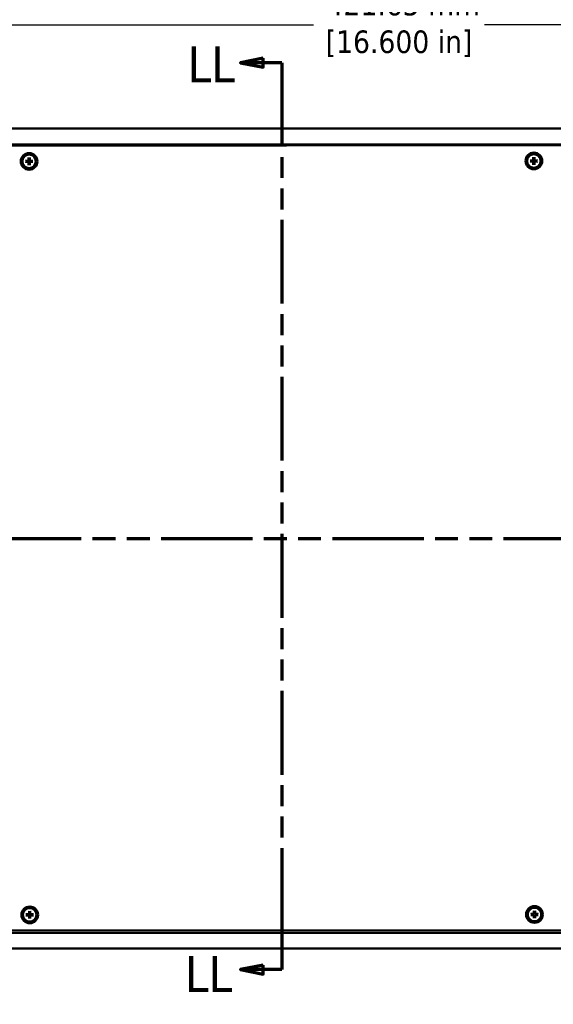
# Model space of a CAD drawing. Header units: millimetres. Extents: x 5 to 1566, y 28 to 988.
# Tile 3 of 11: x 283 to 498, y 365 to 762. Entities that reach past the tile are written whole.
import ezdxf

# ---------------------------------------------------------------- set-up
doc = ezdxf.new("R2010")
doc.units = ezdxf.units.MM
doc.header["$LTSCALE"] = 1.818182
doc.linetypes.add('DOUBLE_DASH_CHAIN', pattern=[1.2403, 0.6614, -0.0827, 0.1654, -0.0827, 0.1654, -0.0827])
for name, color, linetype, lineweight in [('Dimension (ANSI)', 7, 'Continuous', 25), ('Section Line (ANSI)', 7, 'DOUBLE_DASH_CHAIN', 70), ('Visible (ANSI)', 7, 'Continuous', 50)]:
    doc.layers.add(name, color=color, linetype=linetype, lineweight=lineweight)
doc.styles.add('Label Text (ANSI)', font='tahoma.ttf')
doc.styles.add('Note Text (ANSI)', font='tahoma.ttf')
doc.dimstyles.new('Default - mm (ANSI)', dxfattribs={"dimscale": 1.818182, "dimtxt": 5, "dimasz": 2.5, "dimexe": 3.175, "dimexo": 1.6002, "dimgap": 0.8, "dimtad": 0, "dimtih": 1, "dimtoh": 1, "dimrnd": 1e-08, "dimzin": 0, "dimdsep": 46, "dimtxsty": 'Note Text (ANSI)', "dimcen": 0.09, "dimdle": 10, "dimclrd": 256, "dimclre": 256, "dimclrt": 256, "dimadec": 1, "dimazin": 0, "dimtfac": 0.6096, "dimtofl": 0, "dimtmove": 0, "dimatfit": 3, "dimfxl": 1, "dimtolj": 1, "dimtzin": 0, "dimlwd": -1, "dimlwe": -1, "dimarcsym": 0})

# ---------------------------------------------------------------- blocks, each defined once
blk = doc.blocks.new('2dTransSection0')
at = {"layer": 'Section Line (ANSI)', "linetype": 'DOUBLE_DASH_CHAIN', "ltscale": 16.812841}
blk.add_line((73.42, 303.97), (355.76, 303.97), dxfattribs=at)
blk = doc.blocks.new('2dTransSection1')
at = {"layer": 'Section Line (ANSI)', "linetype": 'Continuous'}
for p, q in [((209.76, 410.35), (204.76, 409.35)), ((209.76, 408.35), (209.76, 410.35)), ((209.76, 409.35), (204.76, 409.35)), ((204.76, 409.35), (209.76, 408.35)), ((213.92, 409.35), (209.76, 409.35)), ((213.92, 409.35), (213.92, 399.82)), ((213.92, 218.06), (213.92, 208.53)), ((209.76, 209.53), (204.76, 208.53)), ((209.76, 207.53), (209.76, 209.53)), ((209.76, 208.53), (204.76, 208.53)), ((204.76, 208.53), (209.76, 207.53)), ((213.92, 208.53), (209.76, 208.53))]:
    blk.add_line(p, q, dxfattribs=at)
at = {"layer": 'Section Line (ANSI)', "linetype": 'DOUBLE_DASH_CHAIN', "ltscale": 15.423151}
blk.add_line((213.92, 409.35), (213.92, 208.53), dxfattribs=at)
at = {"layer": 'Section Line (ANSI)', "linetype": 'Continuous', "flags": 128}
for points in [[(209.76, 410.35), (204.76, 409.35), (209.76, 408.35), (209.76, 410.35)], [(209.76, 209.53), (204.76, 208.53), (209.76, 207.53), (209.76, 209.53)]]:
    blk.add_lwpolyline(points, dxfattribs=at)
at = {"layer": 'Section Line (ANSI)'}
for points in [[(209.76, 410.35), (204.76, 409.35), (209.76, 408.35), (209.76, 410.35)], [(209.76, 209.53), (204.76, 208.53), (209.76, 207.53), (209.76, 209.53)]]:
    blk.add_solid(points, dxfattribs=at)
at = {"layer": 'Section Line (ANSI)', "char_height": 8, "attachment_point": 7, "style": 'Label Text (ANSI)'}
for insert in [(193.01, 405), (192.41, 203.56)]:
    blk.add_mtext('LL', dxfattribs=dict(at, insert=insert))
blk = doc.blocks.new('*D11')
at = {"layer": 'Defpoints', "color": 0, "transparency": 16777216}
for p in [(599.78, 759.51), (178.13, 717.78), (599.78, 717.78)]:
    blk.add_point(p, dxfattribs=at)
at = {"layer": 'Dimension (ANSI)', "transparency": 16777216}
for p, q in [((178.13, 720.69), (178.13, 765.28)), ((599.78, 720.69), (599.78, 765.28)), ((182.67, 759.51), (401.65, 759.51)), ((595.23, 759.51), (470.51, 759.51))]:
    blk.add_line(p, q, dxfattribs=at)
for points in [[(182.67, 760.26), (182.67, 758.75), (178.13, 759.51)], [(595.23, 760.26), (595.23, 758.75), (599.78, 759.51)]]:
    blk.add_solid(points, dxfattribs=at)
at = {"layer": 'Dimension (ANSI)', "transparency": 16777216, "insert": (436.08, 759.51), "char_height": 9.0909, "attachment_point": 5, "style": 'Note Text (ANSI)'}
blk.add_mtext('\\A1; 421.65 mm\\P[16.600 in]', dxfattribs=at)
blk = doc.blocks.new('*D12')
at = {"layer": 'Defpoints', "color": 0, "transparency": 16777216}
for p in [(147.65, 387.58), (630.26, 387.58), (630.26, 348.66)]:
    blk.add_point(p, dxfattribs=at)
at = {"layer": 'Dimension (ANSI)', "transparency": 16777216}
for p, q in [((147.65, 384.67), (147.65, 342.89)), ((630.26, 384.67), (630.26, 342.89)), ((152.19, 348.66), (396.21, 348.66)), ((625.71, 348.66), (465.07, 348.66))]:
    blk.add_line(p, q, dxfattribs=at)
for points in [[(152.19, 349.42), (152.19, 347.91), (147.65, 348.66)], [(625.71, 349.42), (625.71, 347.91), (630.26, 348.66)]]:
    blk.add_solid(points, dxfattribs=at)
at = {"layer": 'Dimension (ANSI)', "transparency": 16777216, "insert": (430.64, 348.66), "char_height": 9.0909, "attachment_point": 5, "style": 'Note Text (ANSI)'}
blk.add_mtext('\\A1; 482.61 mm\\P[19.000 in]', dxfattribs=at)

msp = doc.modelspace()

# ---------------------------------------------------------------- linework, layer by layer
at = {"layer": 'Visible (ANSI)'}
for p, q in [((596.602, 717.776), (181.302, 717.776)), ((596.602, 711.426), (181.302, 711.426)), ((595.65, 711.123), (181.851, 710.804)), ((286.928, 706.085), (286.903, 705.03)), ((287.382, 706.085), (287.407, 705.03)), ((490.128, 706.242), (490.103, 705.187)), ((490.583, 706.242), (490.607, 705.187)), ((285.655, 704.812), (286.711, 704.837)), ((285.655, 704.358), (286.711, 704.333)), ((286.711, 704.809), (286.46, 704.806)), ((286.46, 704.364), (286.711, 704.361)), ((286.928, 703.085), (286.903, 704.14)), ((286.935, 705.28), (286.931, 705.029)), ((286.931, 704.141), (286.935, 703.89)), ((287.38, 705.029), (287.376, 705.28)), ((287.376, 703.89), (287.38, 704.141)), ((287.383, 703.085), (287.407, 704.14)), ((287.851, 704.806), (287.599, 704.81)), ((287.599, 704.361), (287.851, 704.365)), ((288.655, 704.813), (287.6, 704.837)), ((288.655, 704.358), (287.6, 704.333)), ((488.855, 704.969), (489.911, 704.994)), ((488.855, 704.515), (489.911, 704.49)), ((489.911, 704.966), (489.66, 704.962)), ((489.66, 704.521), (489.911, 704.518)), ((490.128, 703.242), (490.103, 704.297)), ((490.135, 705.437), (490.131, 705.186)), ((490.131, 704.298), (490.135, 704.047)), ((490.58, 705.186), (490.576, 705.437)), ((490.576, 704.047), (490.58, 704.298)), ((490.583, 703.242), (490.607, 704.297)), ((491.051, 704.962), (490.799, 704.966)), ((490.799, 704.518), (491.051, 704.521)), ((491.855, 704.969), (490.8, 704.994)), ((491.855, 704.515), (490.8, 704.49)), ((285.889, 401.412), (286.945, 401.437)), ((285.889, 400.958), (286.945, 400.933)), ((286.945, 401.409), (286.694, 401.406)), ((286.694, 400.965), (286.945, 400.961)), ((287.162, 402.685), (287.137, 401.63)), ((287.162, 399.685), (287.137, 400.74)), ((287.169, 401.88), (287.165, 401.629)), ((287.165, 400.741), (287.169, 400.49)), ((287.614, 401.629), (287.61, 401.881)), ((287.61, 400.49), (287.614, 400.741)), ((287.616, 402.685), (287.641, 401.63)), ((287.617, 399.685), (287.641, 400.741)), ((288.085, 401.406), (287.833, 401.41)), ((287.833, 400.961), (288.085, 400.965)), ((288.889, 401.413), (287.834, 401.437)), ((288.889, 400.958), (287.834, 400.933)), ((489.089, 401.569), (490.145, 401.594)), ((489.089, 401.114), (490.145, 401.09)), ((490.145, 401.566), (489.894, 401.562)), ((489.894, 401.121), (490.145, 401.118)), ((490.362, 402.842), (490.337, 401.787)), ((490.362, 399.842), (490.337, 400.897)), ((490.369, 402.037), (490.365, 401.786)), ((490.365, 400.898), (490.369, 400.647)), ((490.814, 401.786), (490.81, 402.037)), ((490.81, 400.647), (490.814, 400.898)), ((490.816, 402.842), (490.841, 401.787)), ((490.817, 399.842), (490.841, 400.897)), ((491.284, 401.563), (491.033, 401.566)), ((491.033, 401.118), (491.285, 401.121)), ((492.089, 401.569), (491.034, 401.594)), ((492.089, 401.115), (491.034, 401.09)), ((181.302, 393.926), (596.602, 393.926)), ((182.094, 394.804), (595.894, 395.123)), ((181.302, 387.576), (596.602, 387.576))]:
    msp.add_line(p, q, dxfattribs=at)
at = {"layer": 'Visible (ANSI)', "flags": 128}
for points in [[(286.927, 706.002), (286.927, 706.004), (286.927, 706.006), (286.927, 706.009), (286.927, 706.011), (286.927, 706.014), (286.927, 706.017), (286.927, 706.02), (286.927, 706.023), (286.927, 706.026), (286.927, 706.029), (286.927, 706.033), (286.927, 706.037), (286.927, 706.04), (286.927, 706.044), (286.927, 706.048), (286.927, 706.052), (286.927, 706.056), (286.927, 706.06), (286.927, 706.064), (286.927, 706.068), (286.928, 706.073), (286.928, 706.077), (286.928, 706.081), (286.928, 706.085)], [(286.927, 706.002), (286.927, 705.96), (286.928, 705.92), (286.928, 705.881), (286.929, 705.844), (286.929, 705.807), (286.929, 705.772), (286.93, 705.737), (286.93, 705.704), (286.93, 705.672), (286.931, 705.641), (286.931, 705.61), (286.931, 705.58), (286.932, 705.552), (286.932, 705.524), (286.932, 705.496), (286.933, 705.47), (286.933, 705.444), (286.933, 705.419), (286.933, 705.394), (286.934, 705.37), (286.934, 705.347), (286.934, 705.324), (286.934, 705.302), (286.935, 705.28)], [(287.376, 705.28), (287.376, 705.302), (287.376, 705.324), (287.376, 705.347), (287.377, 705.371), (287.377, 705.394), (287.377, 705.419), (287.377, 705.444), (287.378, 705.47), (287.378, 705.497), (287.378, 705.524), (287.379, 705.552), (287.379, 705.581), (287.379, 705.61), (287.38, 705.641), (287.38, 705.672), (287.38, 705.704), (287.381, 705.737), (287.381, 705.772), (287.381, 705.807), (287.382, 705.844), (287.382, 705.881), (287.383, 705.92), (287.383, 705.961), (287.383, 706.002)], [(287.382, 706.085), (287.382, 706.081), (287.383, 706.077), (287.383, 706.073), (287.383, 706.068), (287.383, 706.064), (287.383, 706.06), (287.383, 706.056), (287.383, 706.052), (287.383, 706.048), (287.383, 706.044), (287.383, 706.04), (287.383, 706.037), (287.383, 706.033), (287.383, 706.029), (287.383, 706.026), (287.383, 706.023), (287.383, 706.02), (287.383, 706.017), (287.383, 706.014), (287.383, 706.011), (287.383, 706.009), (287.383, 706.006), (287.383, 706.004), (287.383, 706.002)], [(490.127, 706.159), (490.127, 706.161), (490.127, 706.163), (490.127, 706.166), (490.127, 706.168), (490.127, 706.171), (490.127, 706.174), (490.127, 706.176), (490.127, 706.179), (490.127, 706.183), (490.127, 706.186), (490.127, 706.19), (490.127, 706.193), (490.127, 706.197), (490.127, 706.201), (490.127, 706.205), (490.127, 706.208), (490.127, 706.212), (490.127, 706.216), (490.128, 706.221), (490.128, 706.225), (490.128, 706.229), (490.128, 706.234), (490.128, 706.238), (490.128, 706.242)], [(490.127, 706.159), (490.127, 706.117), (490.128, 706.077), (490.128, 706.038), (490.129, 706), (490.129, 705.964), (490.129, 705.928), (490.13, 705.894), (490.13, 705.861), (490.131, 705.829), (490.131, 705.797), (490.131, 705.767), (490.132, 705.737), (490.132, 705.708), (490.132, 705.68), (490.132, 705.653), (490.133, 705.627), (490.133, 705.601), (490.133, 705.576), (490.134, 705.551), (490.134, 705.527), (490.134, 705.504), (490.134, 705.481), (490.134, 705.459), (490.135, 705.437)], [(490.576, 705.437), (490.576, 705.459), (490.576, 705.481), (490.577, 705.504), (490.577, 705.527), (490.577, 705.551), (490.577, 705.576), (490.578, 705.601), (490.578, 705.627), (490.578, 705.653), (490.578, 705.68), (490.579, 705.708), (490.579, 705.737), (490.579, 705.767), (490.58, 705.797), (490.58, 705.829), (490.58, 705.861), (490.581, 705.894), (490.581, 705.928), (490.581, 705.964), (490.582, 706), (490.582, 706.038), (490.583, 706.077), (490.583, 706.117), (490.584, 706.159)], [(490.583, 706.242), (490.583, 706.238), (490.583, 706.234), (490.583, 706.229), (490.583, 706.225), (490.583, 706.221), (490.583, 706.216), (490.583, 706.212), (490.583, 706.208), (490.583, 706.205), (490.583, 706.201), (490.583, 706.197), (490.583, 706.193), (490.583, 706.19), (490.584, 706.186), (490.584, 706.183), (490.584, 706.179), (490.584, 706.176), (490.584, 706.174), (490.584, 706.171), (490.584, 706.168), (490.584, 706.166), (490.584, 706.163), (490.584, 706.161), (490.584, 706.159)], [(285.655, 704.812), (285.659, 704.812), (285.664, 704.812), (285.668, 704.812), (285.672, 704.813), (285.676, 704.813), (285.681, 704.813), (285.685, 704.813), (285.689, 704.813), (285.692, 704.813), (285.696, 704.813), (285.7, 704.813), (285.704, 704.813), (285.707, 704.813), (285.711, 704.813), (285.714, 704.813), (285.718, 704.813), (285.721, 704.813), (285.724, 704.813), (285.726, 704.813), (285.729, 704.813), (285.732, 704.813), (285.734, 704.813), (285.736, 704.813), (285.738, 704.813)], [(285.738, 704.357), (285.736, 704.357), (285.734, 704.357), (285.732, 704.357), (285.729, 704.357), (285.726, 704.357), (285.724, 704.357), (285.721, 704.357), (285.718, 704.357), (285.715, 704.357), (285.711, 704.357), (285.708, 704.357), (285.704, 704.357), (285.7, 704.357), (285.696, 704.357), (285.693, 704.357), (285.689, 704.357), (285.685, 704.357), (285.681, 704.357), (285.677, 704.357), (285.672, 704.357), (285.668, 704.357), (285.664, 704.357), (285.659, 704.358), (285.655, 704.358)], [(286.46, 704.806), (286.438, 704.806), (286.416, 704.806), (286.393, 704.806), (286.37, 704.807), (286.346, 704.807), (286.321, 704.807), (286.296, 704.807), (286.27, 704.808), (286.244, 704.808), (286.217, 704.808), (286.189, 704.808), (286.16, 704.809), (286.13, 704.809), (286.1, 704.809), (286.069, 704.81), (286.036, 704.81), (286.003, 704.81), (285.969, 704.811), (285.933, 704.811), (285.897, 704.811), (285.859, 704.812), (285.82, 704.812), (285.78, 704.813), (285.738, 704.813)], [(285.738, 704.357), (285.78, 704.357), (285.82, 704.358), (285.859, 704.358), (285.897, 704.358), (285.933, 704.359), (285.969, 704.359), (286.003, 704.36), (286.036, 704.36), (286.069, 704.36), (286.1, 704.361), (286.13, 704.361), (286.16, 704.361), (286.189, 704.362), (286.217, 704.362), (286.244, 704.362), (286.271, 704.362), (286.296, 704.363), (286.322, 704.363), (286.346, 704.363), (286.37, 704.364), (286.393, 704.364), (286.416, 704.364), (286.438, 704.364), (286.46, 704.364)], [(286.931, 705.029), (286.93, 705.015), (286.929, 705.002), (286.927, 704.989), (286.924, 704.975), (286.919, 704.962), (286.914, 704.948), (286.909, 704.935), (286.902, 704.922), (286.894, 704.909), (286.885, 704.897), (286.876, 704.885), (286.866, 704.875), (286.855, 704.865), (286.844, 704.855), (286.831, 704.847), (286.819, 704.839), (286.805, 704.832), (286.792, 704.826), (286.778, 704.821), (286.765, 704.817), (286.752, 704.814), (286.739, 704.812), (286.725, 704.81), (286.711, 704.809)], [(286.711, 704.361), (286.725, 704.36), (286.739, 704.359), (286.752, 704.356), (286.765, 704.353), (286.779, 704.349), (286.792, 704.344), (286.806, 704.338), (286.819, 704.331), (286.832, 704.323), (286.844, 704.315), (286.855, 704.305), (286.866, 704.295), (286.876, 704.285), (286.885, 704.273), (286.894, 704.261), (286.902, 704.248), (286.909, 704.235), (286.915, 704.222), (286.92, 704.208), (286.924, 704.195), (286.927, 704.182), (286.929, 704.168), (286.93, 704.155), (286.931, 704.141)], [(286.935, 703.89), (286.935, 703.868), (286.934, 703.846), (286.934, 703.823), (286.934, 703.8), (286.934, 703.776), (286.933, 703.751), (286.933, 703.726), (286.933, 703.7), (286.933, 703.674), (286.932, 703.647), (286.932, 703.619), (286.932, 703.59), (286.931, 703.56), (286.931, 703.53), (286.931, 703.498), (286.93, 703.466), (286.93, 703.433), (286.93, 703.399), (286.929, 703.363), (286.929, 703.327), (286.929, 703.289), (286.928, 703.25), (286.928, 703.21), (286.927, 703.168)], [(286.928, 703.085), (286.928, 703.089), (286.928, 703.093), (286.928, 703.098), (286.928, 703.102), (286.928, 703.106), (286.928, 703.111), (286.928, 703.115), (286.928, 703.119), (286.928, 703.122), (286.928, 703.126), (286.927, 703.13), (286.927, 703.134), (286.927, 703.137), (286.927, 703.141), (286.927, 703.144), (286.927, 703.148), (286.927, 703.151), (286.927, 703.153), (286.927, 703.156), (286.927, 703.159), (286.927, 703.161), (286.927, 703.164), (286.927, 703.166), (286.927, 703.168)], [(287.384, 703.168), (287.383, 703.21), (287.383, 703.25), (287.383, 703.289), (287.382, 703.327), (287.382, 703.363), (287.381, 703.399), (287.381, 703.433), (287.381, 703.466), (287.38, 703.498), (287.38, 703.53), (287.38, 703.56), (287.379, 703.59), (287.379, 703.619), (287.379, 703.647), (287.378, 703.674), (287.378, 703.7), (287.378, 703.726), (287.377, 703.751), (287.377, 703.776), (287.377, 703.8), (287.377, 703.823), (287.376, 703.846), (287.376, 703.868), (287.376, 703.89)], [(287.599, 704.81), (287.586, 704.81), (287.572, 704.812), (287.559, 704.814), (287.546, 704.817), (287.532, 704.821), (287.519, 704.826), (287.505, 704.832), (287.492, 704.839), (287.479, 704.847), (287.467, 704.856), (287.456, 704.865), (287.445, 704.875), (287.435, 704.885), (287.426, 704.897), (287.417, 704.909), (287.409, 704.922), (287.402, 704.935), (287.396, 704.948), (287.391, 704.962), (287.387, 704.975), (287.384, 704.989), (287.382, 705.002), (287.38, 705.015), (287.38, 705.029)], [(287.38, 704.141), (287.38, 704.155), (287.382, 704.168), (287.384, 704.182), (287.387, 704.195), (287.391, 704.208), (287.396, 704.222), (287.402, 704.235), (287.409, 704.249), (287.417, 704.261), (287.426, 704.274), (287.435, 704.285), (287.445, 704.296), (287.456, 704.305), (287.467, 704.315), (287.479, 704.324), (287.492, 704.331), (287.505, 704.338), (287.519, 704.344), (287.532, 704.349), (287.546, 704.353), (287.559, 704.357), (287.572, 704.359), (287.586, 704.36), (287.599, 704.361)], [(287.384, 703.168), (287.384, 703.166), (287.384, 703.164), (287.384, 703.161), (287.384, 703.159), (287.384, 703.156), (287.384, 703.153), (287.384, 703.151), (287.384, 703.148), (287.384, 703.144), (287.384, 703.141), (287.384, 703.137), (287.384, 703.134), (287.384, 703.13), (287.384, 703.126), (287.384, 703.122), (287.383, 703.119), (287.383, 703.115), (287.383, 703.111), (287.383, 703.106), (287.383, 703.102), (287.383, 703.098), (287.383, 703.093), (287.383, 703.089), (287.383, 703.085)], [(288.572, 704.814), (288.531, 704.813), (288.49, 704.813), (288.451, 704.812), (288.414, 704.812), (288.377, 704.811), (288.342, 704.811), (288.308, 704.811), (288.274, 704.81), (288.242, 704.81), (288.211, 704.81), (288.18, 704.809), (288.151, 704.809), (288.122, 704.809), (288.094, 704.808), (288.067, 704.808), (288.04, 704.808), (288.014, 704.808), (287.989, 704.807), (287.965, 704.807), (287.941, 704.807), (287.917, 704.807), (287.895, 704.806), (287.872, 704.806), (287.851, 704.806)], [(287.851, 704.365), (287.872, 704.364), (287.895, 704.364), (287.917, 704.364), (287.941, 704.364), (287.965, 704.364), (287.989, 704.363), (288.014, 704.363), (288.04, 704.363), (288.067, 704.362), (288.094, 704.362), (288.122, 704.362), (288.151, 704.362), (288.18, 704.361), (288.211, 704.361), (288.242, 704.361), (288.274, 704.36), (288.308, 704.36), (288.342, 704.36), (288.377, 704.359), (288.414, 704.359), (288.452, 704.358), (288.49, 704.358), (288.531, 704.358), (288.572, 704.357)], [(288.572, 704.814), (288.574, 704.814), (288.577, 704.814), (288.579, 704.814), (288.582, 704.814), (288.584, 704.814), (288.587, 704.814), (288.59, 704.814), (288.593, 704.814), (288.596, 704.814), (288.6, 704.814), (288.603, 704.814), (288.607, 704.814), (288.611, 704.813), (288.614, 704.813), (288.618, 704.813), (288.622, 704.813), (288.626, 704.813), (288.63, 704.813), (288.634, 704.813), (288.638, 704.813), (288.643, 704.813), (288.647, 704.813), (288.651, 704.813), (288.655, 704.813)], [(288.655, 704.358), (288.651, 704.358), (288.647, 704.358), (288.643, 704.358), (288.638, 704.358), (288.634, 704.358), (288.63, 704.358), (288.626, 704.358), (288.622, 704.357), (288.618, 704.357), (288.614, 704.357), (288.611, 704.357), (288.607, 704.357), (288.603, 704.357), (288.6, 704.357), (288.596, 704.357), (288.593, 704.357), (288.59, 704.357), (288.587, 704.357), (288.584, 704.357), (288.582, 704.357), (288.579, 704.357), (288.577, 704.357), (288.574, 704.357), (288.572, 704.357)], [(488.855, 704.969), (488.859, 704.969), (488.864, 704.969), (488.868, 704.969), (488.872, 704.969), (488.876, 704.97), (488.881, 704.97), (488.885, 704.97), (488.889, 704.97), (488.892, 704.97), (488.896, 704.97), (488.9, 704.97), (488.904, 704.97), (488.907, 704.97), (488.911, 704.97), (488.914, 704.97), (488.918, 704.97), (488.921, 704.97), (488.924, 704.97), (488.926, 704.97), (488.929, 704.97), (488.932, 704.97), (488.934, 704.97), (488.936, 704.97), (488.938, 704.97)], [(488.938, 704.514), (488.936, 704.513), (488.934, 704.513), (488.932, 704.513), (488.929, 704.513), (488.926, 704.513), (488.924, 704.513), (488.921, 704.514), (488.918, 704.514), (488.914, 704.514), (488.911, 704.514), (488.907, 704.514), (488.904, 704.514), (488.9, 704.514), (488.896, 704.514), (488.892, 704.514), (488.889, 704.514), (488.885, 704.514), (488.881, 704.514), (488.876, 704.514), (488.872, 704.514), (488.868, 704.514), (488.864, 704.514), (488.859, 704.515), (488.855, 704.515)], [(489.66, 704.962), (489.638, 704.963), (489.616, 704.963), (489.593, 704.963), (489.57, 704.963), (489.546, 704.964), (489.521, 704.964), (489.496, 704.964), (489.47, 704.964), (489.444, 704.965), (489.417, 704.965), (489.389, 704.965), (489.36, 704.966), (489.33, 704.966), (489.3, 704.966), (489.269, 704.967), (489.236, 704.967), (489.203, 704.967), (489.169, 704.968), (489.133, 704.968), (489.097, 704.968), (489.059, 704.969), (489.02, 704.969), (488.98, 704.97), (488.938, 704.97)], [(488.938, 704.514), (488.98, 704.514), (489.02, 704.514), (489.059, 704.515), (489.097, 704.515), (489.133, 704.516), (489.169, 704.516), (489.203, 704.516), (489.236, 704.517), (489.269, 704.517), (489.3, 704.518), (489.33, 704.518), (489.36, 704.518), (489.389, 704.518), (489.417, 704.519), (489.444, 704.519), (489.47, 704.519), (489.496, 704.52), (489.521, 704.52), (489.546, 704.52), (489.57, 704.52), (489.593, 704.521), (489.616, 704.521), (489.638, 704.521), (489.66, 704.521)], [(490.131, 705.186), (490.13, 705.172), (490.129, 705.159), (490.127, 705.145), (490.124, 705.132), (490.119, 705.119), (490.114, 705.105), (490.108, 705.092), (490.102, 705.078), (490.094, 705.066), (490.085, 705.054), (490.076, 705.042), (490.066, 705.031), (490.055, 705.022), (490.044, 705.012), (490.031, 705.003), (490.019, 704.996), (490.005, 704.989), (489.992, 704.983), (489.978, 704.978), (489.965, 704.974), (489.952, 704.971), (489.939, 704.968), (489.925, 704.967), (489.911, 704.966)], [(489.911, 704.518), (489.925, 704.517), (489.939, 704.515), (489.952, 704.513), (489.965, 704.51), (489.978, 704.506), (489.992, 704.501), (490.005, 704.495), (490.019, 704.488), (490.031, 704.48), (490.044, 704.472), (490.055, 704.462), (490.066, 704.452), (490.076, 704.442), (490.085, 704.43), (490.094, 704.418), (490.102, 704.405), (490.108, 704.392), (490.114, 704.379), (490.119, 704.365), (490.124, 704.352), (490.127, 704.338), (490.129, 704.325), (490.13, 704.312), (490.131, 704.298)], [(490.135, 704.047), (490.134, 704.025), (490.134, 704.003), (490.134, 703.98), (490.134, 703.957), (490.134, 703.933), (490.133, 703.908), (490.133, 703.883), (490.133, 703.857), (490.132, 703.831), (490.132, 703.803), (490.132, 703.775), (490.132, 703.746), (490.131, 703.717), (490.131, 703.686), (490.131, 703.655), (490.13, 703.623), (490.13, 703.59), (490.129, 703.555), (490.129, 703.52), (490.129, 703.483), (490.128, 703.446), (490.128, 703.407), (490.127, 703.367), (490.127, 703.325)], [(490.128, 703.242), (490.128, 703.246), (490.128, 703.25), (490.128, 703.254), (490.128, 703.259), (490.128, 703.263), (490.127, 703.267), (490.127, 703.271), (490.127, 703.275), (490.127, 703.279), (490.127, 703.283), (490.127, 703.287), (490.127, 703.29), (490.127, 703.294), (490.127, 703.298), (490.127, 703.301), (490.127, 703.304), (490.127, 703.307), (490.127, 703.31), (490.127, 703.313), (490.127, 703.316), (490.127, 703.318), (490.127, 703.321), (490.127, 703.323), (490.127, 703.325)], [(490.584, 703.325), (490.583, 703.367), (490.583, 703.407), (490.582, 703.446), (490.582, 703.483), (490.581, 703.52), (490.581, 703.555), (490.581, 703.59), (490.58, 703.623), (490.58, 703.655), (490.58, 703.686), (490.579, 703.717), (490.579, 703.746), (490.579, 703.775), (490.578, 703.803), (490.578, 703.831), (490.578, 703.857), (490.578, 703.883), (490.577, 703.908), (490.577, 703.933), (490.577, 703.957), (490.577, 703.98), (490.576, 704.003), (490.576, 704.025), (490.576, 704.047)], [(490.799, 704.966), (490.786, 704.967), (490.772, 704.968), (490.759, 704.971), (490.746, 704.974), (490.732, 704.978), (490.719, 704.983), (490.705, 704.989), (490.692, 704.996), (490.679, 705.003), (490.667, 705.012), (490.655, 705.022), (490.645, 705.031), (490.635, 705.042), (490.626, 705.054), (490.617, 705.066), (490.609, 705.078), (490.602, 705.092), (490.596, 705.105), (490.591, 705.119), (490.587, 705.132), (490.584, 705.145), (490.582, 705.159), (490.58, 705.172), (490.58, 705.186)], [(490.58, 704.298), (490.58, 704.312), (490.582, 704.325), (490.584, 704.338), (490.587, 704.352), (490.591, 704.365), (490.596, 704.379), (490.602, 704.392), (490.609, 704.405), (490.617, 704.418), (490.626, 704.43), (490.635, 704.442), (490.645, 704.452), (490.655, 704.462), (490.667, 704.472), (490.679, 704.48), (490.692, 704.488), (490.705, 704.495), (490.719, 704.501), (490.732, 704.506), (490.746, 704.51), (490.759, 704.513), (490.772, 704.515), (490.786, 704.517), (490.799, 704.518)], [(490.584, 703.325), (490.584, 703.323), (490.584, 703.321), (490.584, 703.318), (490.584, 703.316), (490.584, 703.313), (490.584, 703.31), (490.584, 703.307), (490.584, 703.304), (490.584, 703.301), (490.584, 703.298), (490.583, 703.294), (490.583, 703.29), (490.583, 703.287), (490.583, 703.283), (490.583, 703.279), (490.583, 703.275), (490.583, 703.271), (490.583, 703.267), (490.583, 703.263), (490.583, 703.259), (490.583, 703.254), (490.583, 703.25), (490.583, 703.246), (490.583, 703.242)], [(491.772, 704.97), (491.731, 704.97), (491.69, 704.969), (491.651, 704.969), (491.614, 704.968), (491.577, 704.968), (491.542, 704.968), (491.508, 704.967), (491.474, 704.967), (491.442, 704.967), (491.411, 704.966), (491.38, 704.966), (491.351, 704.966), (491.322, 704.965), (491.294, 704.965), (491.267, 704.965), (491.24, 704.964), (491.214, 704.964), (491.189, 704.964), (491.165, 704.964), (491.141, 704.963), (491.117, 704.963), (491.094, 704.963), (491.072, 704.963), (491.051, 704.962)], [(491.051, 704.521), (491.072, 704.521), (491.094, 704.521), (491.117, 704.521), (491.141, 704.52), (491.165, 704.52), (491.189, 704.52), (491.214, 704.52), (491.24, 704.519), (491.267, 704.519), (491.294, 704.519), (491.322, 704.518), (491.351, 704.518), (491.38, 704.518), (491.411, 704.518), (491.442, 704.517), (491.474, 704.517), (491.508, 704.516), (491.542, 704.516), (491.577, 704.516), (491.614, 704.515), (491.651, 704.515), (491.69, 704.514), (491.731, 704.514), (491.772, 704.514)], [(491.772, 704.97), (491.774, 704.97), (491.777, 704.97), (491.779, 704.97), (491.782, 704.97), (491.784, 704.97), (491.787, 704.97), (491.79, 704.97), (491.793, 704.97), (491.796, 704.97), (491.8, 704.97), (491.803, 704.97), (491.807, 704.97), (491.811, 704.97), (491.814, 704.97), (491.818, 704.97), (491.822, 704.97), (491.826, 704.97), (491.83, 704.97), (491.834, 704.97), (491.838, 704.969), (491.843, 704.969), (491.847, 704.969), (491.851, 704.969), (491.855, 704.969)], [(491.855, 704.515), (491.851, 704.515), (491.847, 704.514), (491.843, 704.514), (491.838, 704.514), (491.834, 704.514), (491.83, 704.514), (491.826, 704.514), (491.822, 704.514), (491.818, 704.514), (491.814, 704.514), (491.811, 704.514), (491.807, 704.514), (491.803, 704.514), (491.8, 704.514), (491.796, 704.514), (491.793, 704.514), (491.79, 704.514), (491.787, 704.513), (491.784, 704.513), (491.782, 704.513), (491.779, 704.513), (491.777, 704.513), (491.774, 704.513), (491.772, 704.514)], [(285.889, 401.412), (285.893, 401.412), (285.898, 401.412), (285.902, 401.412), (285.906, 401.413), (285.91, 401.413), (285.915, 401.413), (285.919, 401.413), (285.923, 401.413), (285.926, 401.413), (285.93, 401.413), (285.934, 401.413), (285.938, 401.413), (285.941, 401.413), (285.945, 401.413), (285.948, 401.413), (285.952, 401.413), (285.955, 401.413), (285.958, 401.413), (285.96, 401.413), (285.963, 401.413), (285.966, 401.413), (285.968, 401.413), (285.97, 401.413), (285.972, 401.413)], [(285.972, 400.957), (285.97, 400.957), (285.968, 400.957), (285.966, 400.957), (285.963, 400.957), (285.96, 400.957), (285.958, 400.957), (285.955, 400.957), (285.952, 400.957), (285.949, 400.957), (285.945, 400.957), (285.942, 400.957), (285.938, 400.957), (285.934, 400.957), (285.93, 400.957), (285.927, 400.957), (285.923, 400.957), (285.919, 400.957), (285.915, 400.957), (285.911, 400.957), (285.906, 400.957), (285.902, 400.957), (285.898, 400.957), (285.893, 400.958), (285.889, 400.958)], [(286.694, 401.406), (286.672, 401.406), (286.65, 401.406), (286.627, 401.406), (286.604, 401.407), (286.58, 401.407), (286.555, 401.407), (286.53, 401.407), (286.504, 401.408), (286.478, 401.408), (286.451, 401.408), (286.423, 401.408), (286.394, 401.409), (286.364, 401.409), (286.334, 401.409), (286.303, 401.41), (286.27, 401.41), (286.237, 401.41), (286.203, 401.411), (286.167, 401.411), (286.131, 401.412), (286.093, 401.412), (286.054, 401.412), (286.014, 401.413), (285.972, 401.413)], [(285.972, 400.957), (286.014, 400.957), (286.054, 400.958), (286.093, 400.958), (286.131, 400.958), (286.167, 400.959), (286.203, 400.959), (286.237, 400.96), (286.27, 400.96), (286.303, 400.96), (286.334, 400.961), (286.364, 400.961), (286.394, 400.961), (286.423, 400.962), (286.451, 400.962), (286.478, 400.962), (286.505, 400.963), (286.53, 400.963), (286.556, 400.963), (286.58, 400.963), (286.604, 400.964), (286.627, 400.964), (286.65, 400.964), (286.672, 400.964), (286.694, 400.965)], [(287.165, 401.629), (287.164, 401.615), (287.163, 401.602), (287.161, 401.589), (287.157, 401.575), (287.153, 401.562), (287.148, 401.548), (287.142, 401.535), (287.136, 401.522), (287.128, 401.509), (287.119, 401.497), (287.11, 401.485), (287.1, 401.475), (287.089, 401.465), (287.078, 401.456), (287.065, 401.447), (287.053, 401.439), (287.039, 401.432), (287.026, 401.426), (287.012, 401.421), (286.999, 401.417), (286.986, 401.414), (286.973, 401.412), (286.959, 401.41), (286.945, 401.409)], [(286.945, 400.961), (286.959, 400.96), (286.973, 400.959), (286.986, 400.956), (286.999, 400.953), (287.013, 400.949), (287.026, 400.944), (287.04, 400.938), (287.053, 400.931), (287.066, 400.924), (287.078, 400.915), (287.089, 400.905), (287.1, 400.896), (287.11, 400.885), (287.119, 400.873), (287.128, 400.861), (287.136, 400.849), (287.143, 400.835), (287.149, 400.822), (287.154, 400.808), (287.158, 400.795), (287.161, 400.782), (287.163, 400.768), (287.164, 400.755), (287.165, 400.741)], [(287.161, 402.602), (287.161, 402.604), (287.161, 402.606), (287.161, 402.609), (287.161, 402.611), (287.161, 402.614), (287.161, 402.617), (287.161, 402.62), (287.161, 402.623), (287.161, 402.626), (287.161, 402.629), (287.161, 402.633), (287.161, 402.637), (287.161, 402.64), (287.161, 402.644), (287.161, 402.648), (287.161, 402.652), (287.161, 402.656), (287.161, 402.66), (287.161, 402.664), (287.161, 402.668), (287.161, 402.673), (287.162, 402.677), (287.162, 402.681), (287.162, 402.685)], [(287.161, 402.602), (287.161, 402.561), (287.162, 402.52), (287.162, 402.481), (287.162, 402.444), (287.163, 402.407), (287.163, 402.372), (287.164, 402.337), (287.164, 402.304), (287.164, 402.272), (287.165, 402.241), (287.165, 402.21), (287.165, 402.181), (287.166, 402.152), (287.166, 402.124), (287.166, 402.097), (287.167, 402.07), (287.167, 402.044), (287.167, 402.019), (287.167, 401.994), (287.168, 401.971), (287.168, 401.947), (287.168, 401.924), (287.168, 401.902), (287.169, 401.88)], [(287.169, 400.49), (287.169, 400.468), (287.168, 400.446), (287.168, 400.423), (287.168, 400.4), (287.168, 400.376), (287.167, 400.351), (287.167, 400.326), (287.167, 400.3), (287.167, 400.274), (287.166, 400.247), (287.166, 400.219), (287.166, 400.19), (287.166, 400.16), (287.165, 400.13), (287.165, 400.098), (287.165, 400.066), (287.164, 400.033), (287.164, 399.999), (287.163, 399.963), (287.163, 399.927), (287.163, 399.889), (287.162, 399.85), (287.162, 399.81), (287.161, 399.768)], [(287.61, 401.881), (287.61, 401.902), (287.61, 401.924), (287.61, 401.947), (287.611, 401.971), (287.611, 401.995), (287.611, 402.019), (287.611, 402.044), (287.612, 402.07), (287.612, 402.097), (287.612, 402.124), (287.613, 402.152), (287.613, 402.181), (287.613, 402.21), (287.613, 402.241), (287.614, 402.272), (287.614, 402.304), (287.614, 402.338), (287.615, 402.372), (287.615, 402.407), (287.616, 402.444), (287.616, 402.481), (287.616, 402.52), (287.617, 402.561), (287.617, 402.602)], [(287.618, 399.768), (287.617, 399.81), (287.617, 399.85), (287.617, 399.889), (287.616, 399.927), (287.616, 399.963), (287.615, 399.999), (287.615, 400.033), (287.615, 400.066), (287.614, 400.099), (287.614, 400.13), (287.614, 400.16), (287.613, 400.19), (287.613, 400.219), (287.613, 400.247), (287.612, 400.274), (287.612, 400.3), (287.612, 400.326), (287.611, 400.351), (287.611, 400.376), (287.611, 400.4), (287.611, 400.423), (287.61, 400.446), (287.61, 400.468), (287.61, 400.49)], [(287.833, 401.41), (287.82, 401.41), (287.806, 401.412), (287.793, 401.414), (287.78, 401.417), (287.766, 401.421), (287.753, 401.426), (287.739, 401.432), (287.726, 401.439), (287.713, 401.447), (287.701, 401.456), (287.689, 401.465), (287.679, 401.475), (287.669, 401.486), (287.66, 401.497), (287.651, 401.509), (287.643, 401.522), (287.636, 401.535), (287.63, 401.549), (287.625, 401.562), (287.621, 401.576), (287.618, 401.589), (287.616, 401.602), (287.614, 401.616), (287.614, 401.629)], [(287.614, 400.741), (287.614, 400.755), (287.616, 400.769), (287.618, 400.782), (287.621, 400.795), (287.625, 400.808), (287.63, 400.822), (287.636, 400.835), (287.643, 400.849), (287.651, 400.861), (287.66, 400.874), (287.669, 400.885), (287.679, 400.896), (287.69, 400.906), (287.701, 400.915), (287.713, 400.924), (287.726, 400.932), (287.739, 400.939), (287.753, 400.945), (287.766, 400.95), (287.78, 400.954), (287.793, 400.957), (287.806, 400.959), (287.82, 400.96), (287.833, 400.961)], [(287.616, 402.685), (287.616, 402.681), (287.616, 402.677), (287.617, 402.673), (287.617, 402.668), (287.617, 402.664), (287.617, 402.66), (287.617, 402.656), (287.617, 402.652), (287.617, 402.648), (287.617, 402.644), (287.617, 402.641), (287.617, 402.637), (287.617, 402.633), (287.617, 402.63), (287.617, 402.626), (287.617, 402.623), (287.617, 402.62), (287.617, 402.617), (287.617, 402.614), (287.617, 402.612), (287.617, 402.609), (287.617, 402.607), (287.617, 402.604), (287.617, 402.602)], [(288.806, 401.414), (288.765, 401.413), (288.724, 401.413), (288.685, 401.412), (288.648, 401.412), (288.611, 401.412), (288.576, 401.411), (288.542, 401.411), (288.508, 401.41), (288.476, 401.41), (288.445, 401.41), (288.414, 401.409), (288.385, 401.409), (288.356, 401.409), (288.328, 401.409), (288.301, 401.408), (288.274, 401.408), (288.248, 401.408), (288.223, 401.407), (288.199, 401.407), (288.175, 401.407), (288.151, 401.407), (288.128, 401.406), (288.106, 401.406), (288.085, 401.406)], [(288.085, 400.965), (288.106, 400.965), (288.129, 400.964), (288.151, 400.964), (288.175, 400.964), (288.199, 400.964), (288.223, 400.963), (288.248, 400.963), (288.274, 400.963), (288.301, 400.963), (288.328, 400.962), (288.356, 400.962), (288.385, 400.962), (288.414, 400.961), (288.445, 400.961), (288.476, 400.961), (288.508, 400.96), (288.542, 400.96), (288.576, 400.96), (288.611, 400.959), (288.648, 400.959), (288.686, 400.959), (288.724, 400.958), (288.765, 400.958), (288.806, 400.957)], [(288.806, 401.414), (288.808, 401.414), (288.811, 401.414), (288.813, 401.414), (288.816, 401.414), (288.818, 401.414), (288.821, 401.414), (288.824, 401.414), (288.827, 401.414), (288.83, 401.414), (288.834, 401.414), (288.837, 401.414), (288.841, 401.414), (288.845, 401.414), (288.848, 401.414), (288.852, 401.414), (288.856, 401.413), (288.86, 401.413), (288.864, 401.413), (288.868, 401.413), (288.872, 401.413), (288.877, 401.413), (288.881, 401.413), (288.885, 401.413), (288.889, 401.413)], [(288.889, 400.958), (288.885, 400.958), (288.881, 400.958), (288.877, 400.958), (288.872, 400.958), (288.868, 400.958), (288.864, 400.958), (288.86, 400.958), (288.856, 400.958), (288.852, 400.958), (288.848, 400.957), (288.845, 400.957), (288.841, 400.957), (288.837, 400.957), (288.834, 400.957), (288.83, 400.957), (288.827, 400.957), (288.824, 400.957), (288.821, 400.957), (288.818, 400.957), (288.816, 400.957), (288.813, 400.957), (288.811, 400.957), (288.808, 400.957), (288.806, 400.957)], [(489.089, 401.569), (489.093, 401.569), (489.098, 401.569), (489.102, 401.569), (489.106, 401.569), (489.11, 401.569), (489.115, 401.569), (489.119, 401.57), (489.123, 401.57), (489.126, 401.57), (489.13, 401.57), (489.134, 401.57), (489.138, 401.57), (489.141, 401.57), (489.145, 401.57), (489.148, 401.57), (489.152, 401.57), (489.155, 401.57), (489.157, 401.57), (489.16, 401.57), (489.163, 401.57), (489.165, 401.57), (489.168, 401.57), (489.17, 401.57), (489.172, 401.57)], [(489.172, 401.113), (489.17, 401.113), (489.168, 401.113), (489.166, 401.113), (489.163, 401.113), (489.16, 401.113), (489.158, 401.113), (489.155, 401.113), (489.152, 401.113), (489.148, 401.113), (489.145, 401.113), (489.141, 401.113), (489.138, 401.114), (489.134, 401.114), (489.13, 401.114), (489.127, 401.114), (489.123, 401.114), (489.119, 401.114), (489.115, 401.114), (489.11, 401.114), (489.106, 401.114), (489.102, 401.114), (489.098, 401.114), (489.093, 401.114), (489.089, 401.114)], [(489.894, 401.562), (489.872, 401.563), (489.85, 401.563), (489.827, 401.563), (489.804, 401.563), (489.78, 401.564), (489.755, 401.564), (489.73, 401.564), (489.704, 401.564), (489.678, 401.565), (489.651, 401.565), (489.623, 401.565), (489.594, 401.565), (489.564, 401.566), (489.534, 401.566), (489.502, 401.566), (489.47, 401.567), (489.437, 401.567), (489.403, 401.567), (489.367, 401.568), (489.331, 401.568), (489.293, 401.569), (489.254, 401.569), (489.214, 401.57), (489.172, 401.57)], [(489.172, 401.113), (489.214, 401.114), (489.254, 401.114), (489.293, 401.115), (489.331, 401.115), (489.367, 401.116), (489.403, 401.116), (489.437, 401.116), (489.47, 401.117), (489.503, 401.117), (489.534, 401.117), (489.564, 401.118), (489.594, 401.118), (489.623, 401.118), (489.651, 401.119), (489.678, 401.119), (489.704, 401.119), (489.73, 401.12), (489.755, 401.12), (489.78, 401.12), (489.804, 401.12), (489.827, 401.121), (489.85, 401.121), (489.872, 401.121), (489.894, 401.121)], [(490.365, 401.786), (490.364, 401.772), (490.363, 401.759), (490.36, 401.745), (490.357, 401.732), (490.353, 401.719), (490.348, 401.705), (490.342, 401.692), (490.335, 401.679), (490.328, 401.666), (490.319, 401.654), (490.309, 401.642), (490.3, 401.632), (490.289, 401.622), (490.278, 401.612), (490.265, 401.604), (490.253, 401.596), (490.239, 401.589), (490.226, 401.583), (490.212, 401.578), (490.199, 401.574), (490.186, 401.571), (490.172, 401.568), (490.159, 401.567), (490.145, 401.566)], [(490.145, 401.118), (490.159, 401.117), (490.173, 401.115), (490.186, 401.113), (490.199, 401.11), (490.212, 401.106), (490.226, 401.101), (490.239, 401.095), (490.253, 401.088), (490.265, 401.08), (490.278, 401.072), (490.289, 401.062), (490.3, 401.052), (490.31, 401.042), (490.319, 401.03), (490.328, 401.018), (490.336, 401.005), (490.343, 400.992), (490.349, 400.979), (490.354, 400.965), (490.358, 400.952), (490.361, 400.938), (490.363, 400.925), (490.364, 400.912), (490.365, 400.898)], [(490.361, 402.759), (490.361, 402.761), (490.361, 402.763), (490.361, 402.766), (490.361, 402.768), (490.361, 402.771), (490.361, 402.774), (490.361, 402.776), (490.361, 402.779), (490.361, 402.783), (490.361, 402.786), (490.361, 402.79), (490.361, 402.793), (490.361, 402.797), (490.361, 402.801), (490.361, 402.805), (490.361, 402.808), (490.361, 402.812), (490.361, 402.816), (490.361, 402.821), (490.361, 402.825), (490.361, 402.829), (490.362, 402.834), (490.362, 402.838), (490.362, 402.842)], [(490.361, 402.759), (490.361, 402.717), (490.362, 402.677), (490.362, 402.638), (490.362, 402.6), (490.363, 402.564), (490.363, 402.528), (490.364, 402.494), (490.364, 402.461), (490.364, 402.429), (490.365, 402.397), (490.365, 402.367), (490.365, 402.337), (490.366, 402.308), (490.366, 402.28), (490.366, 402.253), (490.367, 402.227), (490.367, 402.201), (490.367, 402.176), (490.367, 402.151), (490.368, 402.127), (490.368, 402.104), (490.368, 402.081), (490.368, 402.059), (490.369, 402.037)], [(490.369, 400.647), (490.369, 400.625), (490.368, 400.603), (490.368, 400.58), (490.368, 400.557), (490.368, 400.533), (490.367, 400.508), (490.367, 400.483), (490.367, 400.457), (490.367, 400.431), (490.366, 400.403), (490.366, 400.375), (490.366, 400.347), (490.365, 400.317), (490.365, 400.286), (490.365, 400.255), (490.364, 400.223), (490.364, 400.19), (490.364, 400.155), (490.363, 400.12), (490.363, 400.083), (490.363, 400.046), (490.362, 400.007), (490.362, 399.967), (490.361, 399.925)], [(490.81, 402.037), (490.81, 402.059), (490.81, 402.081), (490.81, 402.104), (490.811, 402.127), (490.811, 402.151), (490.811, 402.176), (490.811, 402.201), (490.812, 402.227), (490.812, 402.253), (490.812, 402.281), (490.812, 402.309), (490.813, 402.337), (490.813, 402.367), (490.813, 402.397), (490.814, 402.429), (490.814, 402.461), (490.814, 402.494), (490.815, 402.529), (490.815, 402.564), (490.816, 402.6), (490.816, 402.638), (490.816, 402.677), (490.817, 402.717), (490.817, 402.759)], [(490.818, 399.925), (490.817, 399.967), (490.817, 400.007), (490.816, 400.046), (490.816, 400.084), (490.816, 400.12), (490.815, 400.155), (490.815, 400.19), (490.815, 400.223), (490.814, 400.255), (490.814, 400.287), (490.813, 400.317), (490.813, 400.347), (490.813, 400.375), (490.813, 400.403), (490.812, 400.431), (490.812, 400.457), (490.812, 400.483), (490.811, 400.508), (490.811, 400.533), (490.811, 400.557), (490.811, 400.58), (490.81, 400.603), (490.81, 400.625), (490.81, 400.647)], [(491.033, 401.566), (491.02, 401.567), (491.006, 401.568), (490.993, 401.571), (490.98, 401.574), (490.966, 401.578), (490.952, 401.583), (490.939, 401.589), (490.926, 401.596), (490.913, 401.604), (490.901, 401.612), (490.889, 401.622), (490.879, 401.632), (490.869, 401.642), (490.86, 401.654), (490.851, 401.666), (490.843, 401.679), (490.836, 401.692), (490.83, 401.705), (490.825, 401.719), (490.821, 401.732), (490.818, 401.745), (490.816, 401.759), (490.814, 401.772), (490.814, 401.786)], [(490.814, 400.898), (490.814, 400.912), (490.816, 400.925), (490.818, 400.939), (490.821, 400.952), (490.825, 400.965), (490.83, 400.979), (490.836, 400.992), (490.843, 401.005), (490.851, 401.018), (490.86, 401.03), (490.869, 401.042), (490.879, 401.052), (490.89, 401.062), (490.901, 401.072), (490.913, 401.08), (490.926, 401.088), (490.939, 401.095), (490.953, 401.101), (490.966, 401.106), (490.98, 401.11), (490.993, 401.113), (491.006, 401.116), (491.02, 401.117), (491.033, 401.118)], [(490.816, 402.842), (490.816, 402.838), (490.816, 402.834), (490.817, 402.829), (490.817, 402.825), (490.817, 402.821), (490.817, 402.817), (490.817, 402.812), (490.817, 402.809), (490.817, 402.805), (490.817, 402.801), (490.817, 402.797), (490.817, 402.794), (490.817, 402.79), (490.817, 402.786), (490.817, 402.783), (490.817, 402.78), (490.817, 402.777), (490.817, 402.774), (490.817, 402.771), (490.817, 402.768), (490.817, 402.766), (490.817, 402.763), (490.817, 402.761), (490.817, 402.759)], [(492.006, 401.571), (491.965, 401.57), (491.924, 401.57), (491.885, 401.569), (491.848, 401.569), (491.811, 401.568), (491.776, 401.568), (491.742, 401.568), (491.708, 401.567), (491.676, 401.567), (491.645, 401.566), (491.614, 401.566), (491.585, 401.566), (491.556, 401.566), (491.528, 401.565), (491.501, 401.565), (491.474, 401.565), (491.448, 401.564), (491.423, 401.564), (491.398, 401.564), (491.375, 401.564), (491.351, 401.563), (491.328, 401.563), (491.306, 401.563), (491.284, 401.563)], [(491.285, 401.121), (491.306, 401.121), (491.329, 401.121), (491.351, 401.121), (491.375, 401.121), (491.399, 401.12), (491.423, 401.12), (491.448, 401.12), (491.474, 401.12), (491.501, 401.119), (491.528, 401.119), (491.556, 401.119), (491.585, 401.118), (491.614, 401.118), (491.645, 401.118), (491.676, 401.117), (491.708, 401.117), (491.742, 401.117), (491.776, 401.116), (491.811, 401.116), (491.848, 401.116), (491.885, 401.115), (491.924, 401.115), (491.965, 401.114), (492.006, 401.114)], [(492.006, 401.571), (492.008, 401.571), (492.011, 401.571), (492.013, 401.571), (492.016, 401.571), (492.018, 401.571), (492.021, 401.571), (492.024, 401.571), (492.027, 401.571), (492.03, 401.57), (492.033, 401.57), (492.037, 401.57), (492.041, 401.57), (492.044, 401.57), (492.048, 401.57), (492.052, 401.57), (492.056, 401.57), (492.06, 401.57), (492.064, 401.57), (492.068, 401.57), (492.072, 401.57), (492.077, 401.57), (492.081, 401.57), (492.085, 401.57), (492.089, 401.569)], [(492.089, 401.115), (492.085, 401.115), (492.081, 401.115), (492.077, 401.115), (492.072, 401.115), (492.068, 401.115), (492.064, 401.114), (492.06, 401.114), (492.056, 401.114), (492.052, 401.114), (492.048, 401.114), (492.045, 401.114), (492.041, 401.114), (492.037, 401.114), (492.034, 401.114), (492.03, 401.114), (492.027, 401.114), (492.024, 401.114), (492.021, 401.114), (492.018, 401.114), (492.016, 401.114), (492.013, 401.114), (492.011, 401.114), (492.008, 401.114), (492.006, 401.114)], [(287.162, 399.685), (287.162, 399.689), (287.162, 399.694), (287.162, 399.698), (287.162, 399.702), (287.162, 399.706), (287.162, 399.711), (287.162, 399.715), (287.162, 399.719), (287.162, 399.722), (287.162, 399.726), (287.162, 399.73), (287.161, 399.734), (287.161, 399.737), (287.161, 399.741), (287.161, 399.744), (287.161, 399.748), (287.161, 399.751), (287.161, 399.753), (287.161, 399.756), (287.161, 399.759), (287.161, 399.761), (287.161, 399.764), (287.161, 399.766), (287.161, 399.768)], [(287.618, 399.768), (287.618, 399.766), (287.618, 399.764), (287.618, 399.762), (287.618, 399.759), (287.618, 399.756), (287.618, 399.754), (287.618, 399.751), (287.618, 399.748), (287.618, 399.744), (287.618, 399.741), (287.618, 399.737), (287.618, 399.734), (287.618, 399.73), (287.618, 399.726), (287.618, 399.722), (287.618, 399.719), (287.617, 399.715), (287.617, 399.711), (287.617, 399.706), (287.617, 399.702), (287.617, 399.698), (287.617, 399.694), (287.617, 399.689), (287.617, 399.685)], [(490.362, 399.842), (490.362, 399.846), (490.362, 399.85), (490.362, 399.854), (490.362, 399.859), (490.362, 399.863), (490.362, 399.867), (490.362, 399.871), (490.362, 399.875), (490.362, 399.879), (490.361, 399.883), (490.361, 399.887), (490.361, 399.89), (490.361, 399.894), (490.361, 399.898), (490.361, 399.901), (490.361, 399.904), (490.361, 399.907), (490.361, 399.91), (490.361, 399.913), (490.361, 399.916), (490.361, 399.918), (490.361, 399.921), (490.361, 399.923), (490.361, 399.925)], [(490.818, 399.925), (490.818, 399.923), (490.818, 399.921), (490.818, 399.918), (490.818, 399.916), (490.818, 399.913), (490.818, 399.91), (490.818, 399.907), (490.818, 399.904), (490.818, 399.901), (490.818, 399.898), (490.818, 399.894), (490.818, 399.89), (490.818, 399.887), (490.818, 399.883), (490.818, 399.879), (490.817, 399.875), (490.817, 399.871), (490.817, 399.867), (490.817, 399.863), (490.817, 399.859), (490.817, 399.855), (490.817, 399.85), (490.817, 399.846), (490.817, 399.842)]]:
    msp.add_lwpolyline(points, dxfattribs=at)
at = {"layer": 'Visible (ANSI)'}
for centre, radius in [((287.155, 704.585), 3.35), ((287.155, 704.585), 2.715), ((490.355, 704.742), 3.35), ((490.355, 704.742), 2.715), ((287.389, 401.185), 3.35), ((490.589, 401.342), 3.35), ((287.389, 401.185), 2.715), ((490.589, 401.342), 2.715)]:
    msp.add_circle(centre, radius, dxfattribs=at)
for centre, radius, start, end in [((287.155, 704.585), 0.729, 162.40605, 197.61221), ((286.706, 705.034), 0.197, 271.35731, 358.66095), ((286.706, 704.136), 0.197, 1.35731, 88.66095), ((287.155, 704.585), 0.729, 72.40605, 107.61221), ((287.155, 704.585), 0.729, 252.40605, 287.61221), ((287.605, 705.035), 0.197, 181.35731, 268.66095), ((287.605, 704.136), 0.197, 91.35731, 178.66095), ((287.155, 704.585), 0.729, 342.40605, 17.61221), ((490.355, 704.742), 0.729, 162.39692, 197.60308), ((489.906, 705.191), 0.197, 271.34818, 358.65182), ((489.906, 704.293), 0.197, 1.34818, 88.65182), ((490.355, 704.742), 0.729, 72.39692, 107.60308), ((490.355, 704.742), 0.729, 252.39692, 287.60308), ((490.805, 705.191), 0.197, 181.34818, 268.65182), ((490.805, 704.293), 0.197, 91.34818, 178.65182), ((490.355, 704.742), 0.729, 342.39692, 17.60308), ((287.389, 401.185), 0.729, 162.40878, 197.61494), ((286.94, 401.634), 0.197, 271.36004, 358.66369), ((286.94, 400.736), 0.197, 1.36004, 88.66369), ((287.389, 401.185), 0.729, 72.40878, 107.61494), ((287.389, 401.185), 0.729, 252.40878, 287.61494), ((287.839, 401.635), 0.197, 181.36004, 268.66369), ((287.839, 400.736), 0.197, 91.36004, 178.66369), ((287.389, 401.185), 0.729, 342.40878, 17.61494), ((490.589, 401.342), 0.729, 162.40786, 197.61402), ((490.14, 401.791), 0.197, 271.35911, 358.66276), ((490.14, 400.893), 0.197, 1.35911, 88.66276), ((490.589, 401.342), 0.729, 72.40786, 107.61402), ((490.589, 401.342), 0.729, 252.40786, 287.61402), ((491.039, 401.791), 0.197, 181.35911, 268.66276), ((491.039, 400.893), 0.197, 91.35911, 178.66276), ((490.589, 401.342), 0.729, 342.40786, 17.61402)]:
    msp.add_arc(centre, radius, start, end, dxfattribs=at)

# ---------------------------------------------------------------- block references
at = {"layer": 'Section Line (ANSI)', "xscale": 1.818181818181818, "yscale": 1.818181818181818, "zscale": 1.818181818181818}
for name in ['2dTransSection1', '2dTransSection0']:
    msp.add_blockref(name, (0, 0), dxfattribs=at)

# ---------------------------------------------------------------- dimensions: what is measured, and where the dimension line sits
at = {"layer": 'Dimension (ANSI)'}
for base, p1, p2, text, picture, middle in [((599.777, 759.505), (178.127, 717.776), (599.777, 717.776), ' <> mm\\X[16.600 in]', '*D11', (436.083, 759.505)), ((630.257, 348.663), (147.647, 387.576), (630.257, 387.576), ' <> mm\\X[19.000 in]', '*D12', (430.644, 348.663))]:
    dim = msp.add_linear_dim(base=base, p1=p1, p2=p2, angle=180, text=text, dimstyle='Default - mm (ANSI)', override={"dimtih": 0, "dimtoh": 0, "dimdec": 2, "dimpost": '', "dimtp": 0, "dimtm": 0, "dimtdec": 2, "dimatfit": 1}, dxfattribs=at)
    dim.commit()
    dim.dimension.update_dxf_attribs({"geometry": picture, "text_midpoint": middle, "dimtype": 160})

doc.saveas('drawing.dxf')
